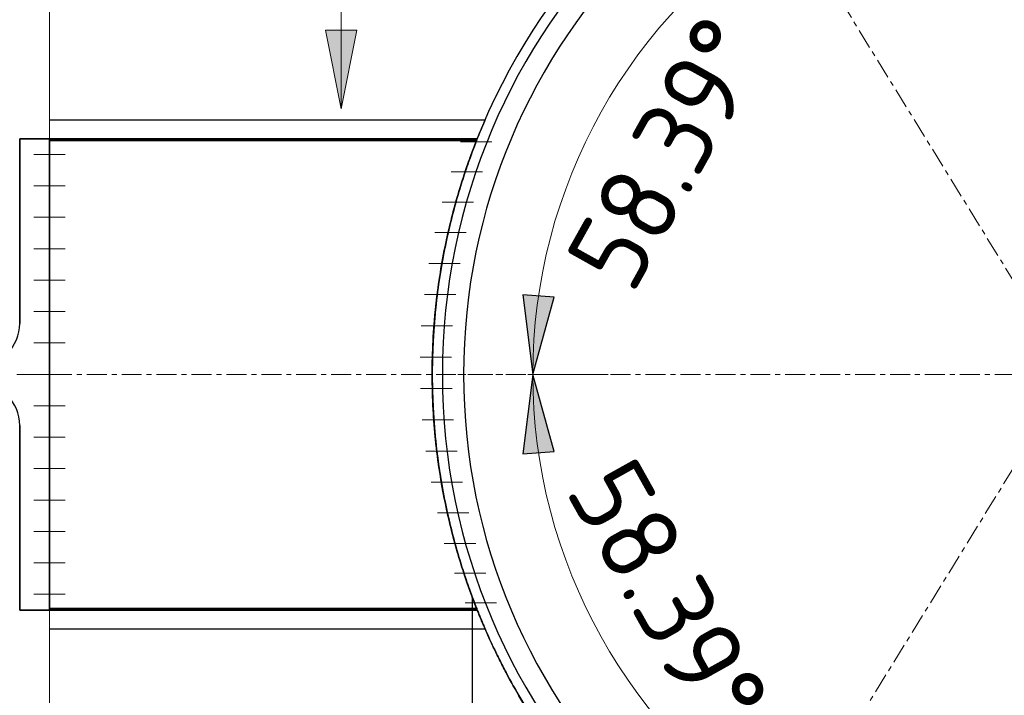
# Model space of a CAD drawing. Header units: millimetres. Extents: x -253989 to -201512, y -82117 to 103114.
# Tile 53 of 67: x -224250 to -223624, y 1056 to 1486. Entities that reach past the tile are written whole.
import ezdxf

# ---------------------------------------------------------------- set-up
doc = ezdxf.new("R2010")
doc.units = ezdxf.units.MM
for name, pattern in [('Dash', [6.35, 3.175, -3.175]), ('Grid Line', [22.225, 12.7, -3.175, 3.175, -3.175]), ('Hhidden', [2.5, 1.5, -1]), ('XX-HIDDEN', [4, 2, -2])]:
    doc.linetypes.add(name, pattern=pattern)
for name, color, linetype, lineweight in [('N-CO-BC-BETONVORM-G-1', 50, 'XX-HIDDEN', 18), ('N-CO-BC-BETONVORM-GN', 10, 'XX-HIDDEN', 18), ('N-CO-SC-STAALVORM-G', 10, 'Continuous', 25), ('X-XX-AL-CONSTRUCTIELIJN-G-1', 7, 'Grid Line', 18), ('X-XX-AL-CONSTRUCTIELIJN-G-3', 7, 'Continuous', 70), ('X-XX-AL-CONSTRUCTIELIJN-G-4', 7, 'Continuous', 18), ('X-XX-AL-CONSTRUCTIELIJN-G-5', 7, 'Hhidden', 18), ('X-XX-AL-M', 7, 'Continuous', 18), ('X-XX-AL-M-20', 7, 'Continuous', 18), ('X-XX-AL-T25-1', 7, 'Continuous', 13), ('X_XX_AL_DETAIL1_G', 7, 'Continuous', 13)]:
    doc.layers.add(name, color=color, linetype=linetype, lineweight=lineweight)
doc.styles.add('NLCS-ISO_1', font='NLCS-ISO.ttf', dxfattribs={"height": 50})
doc.dimstyles.new('2_5_NLCS_arrow_fill', dxfattribs={"dimscale": 304.8, "dimtxt": 50.137748, "dimasz": 0.164042, "dimexe": 0.15748, "dimexo": 0.104987, "dimgap": 0.032808, "dimtad": 1, "dimdec": 0, "dimzin": 0, "dimdsep": 46, "dimtxsty": 'NLCS-ISO_1', "dimsah": 1, "dimcen": 0.09, "dimazin": 0, "dimtfac": 1, "dimtdec": 4, "dimtix": 1, "dimtmove": 0, "dimatfit": 3, "dimfxl": 1, "dimtvp": 1, "dimtolj": 1, "dimtzin": 0, "dimarcsym": 2})
doc.dimstyles.new('2_5_NLCS_arrow_fill_1', dxfattribs={"dimscale": 304.8, "dimtxt": 50.137748, "dimasz": 0.164042, "dimexe": 0.15748, "dimexo": 0.104987, "dimgap": 0.032808, "dimtad": 1, "dimdec": 0, "dimzin": 0, "dimdsep": 46, "dimtxsty": 'NLCS-ISO_1', "dimsah": 1, "dimcen": 0.09, "dimazin": 0, "dimtfac": 1, "dimtdec": 4, "dimtix": 1, "dimtmove": 0, "dimatfit": 3, "dimfxl": 1, "dimtvp": 1, "dimtolj": 1, "dimtzin": 0, "dimarcsym": 2})
doc.dimstyles.new('2_5_NLCS_arrow_fill_2', dxfattribs={"dimscale": 304.8, "dimtxt": 50.137748, "dimasz": 0.164042, "dimexe": 0.15748, "dimexo": 0.104987, "dimgap": 0.032808, "dimtad": 1, "dimdec": 0, "dimzin": 0, "dimdsep": 46, "dimtxsty": 'NLCS-ISO_1', "dimsah": 1, "dimcen": 0.09, "dimazin": 0, "dimtfac": 1, "dimtdec": 4, "dimtix": 1, "dimtmove": 2, "dimatfit": 3, "dimfxl": 1, "dimtvp": 1, "dimtolj": 1, "dimtzin": 0, "dimarcsym": 2})

# ---------------------------------------------------------------- blocks, each defined once
blk = doc.blocks.new('NLI_Balk_Buis - ø813_20-3672000-Zijaanzicht geleidewerk enkel1')
at = {"layer": 'N-CO-SC-STAALVORM-G'}
for radius, start, end in [(406.5, 0, 180), (406.5, 0, 180), (386.5, 360, 180), (386.5, 0, 180), (406.5, 180, 360), (406.5, 180, 360), (386.5, 180, 360), (386.5, 180, 360)]:
    blk.add_arc((-100765.704043, 1260), radius, start, end, dxfattribs=at)
blk = doc.blocks.new('SF_Stalen afdekplaat10 - SF_Stalen afdekplaat-3667534-Zijaanzicht geleidewerk enkel1')
at = {"layer": 'N-CO-SC-STAALVORM-G'}
for start, end in [(360, 180), (0, 180), (180, 360), (180, 360)]:
    blk.add_arc((-100765.704043, 1260), 400, start, end, dxfattribs=at)
blk = doc.blocks.new('SF_Stalen afdekplaat11 - SF_Stalen afdekplaat-3667641-Zijaanzicht geleidewerk enkel1')
at = {"layer": 'N-CO-SC-STAALVORM-G'}
for start, end in [(360, 180), (0, 180), (180, 360), (180, 360)]:
    blk.add_arc((-100765.704043, 1260), 400, start, end, dxfattribs=at)
blk = doc.blocks.new('NLI_Balk_Buis - ø323_9_12_5-3688877-Zijaanzicht geleidewerk enkel1')
at = {"layer": 'N-CO-BC-BETONVORM-GN'}
for p, q in [((-101143.73, 1409.45), (-101415.7, 1409.45)), ((-101143.73, 1110.55), (-101415.7, 1110.55))]:
    blk.add_line(p, q, dxfattribs=at)
blk = doc.blocks.new('DIMBLOCK42-Zijaanzicht geleidewerk enkel1')
at = {"layer": 'X-XX-AL-M-20', "lineweight": 25}
for points in [[(-223761, 968.29), (-223721.18, 936.44), (-223711.99, 954.21)], [(-223581.48, 917.48), (-223630.6, 931.17), (-223632.09, 911.23)]]:
    blk.add_hatch(color=256, dxfattribs=at).paths.add_polyline_path(points, flags=0)
at = {"layer": 'X-XX-AL-M-20'}
for p, q in [((-223761, 968.29), (-223735.84, 1009.17)), ((-223761, 968.29), (-223794.54, 913.78)), ((-223761, 968.29), (-223761, 968.29)), ((-223581.48, 917.48), (-223581.48, 965.48)), ((-223581.48, 917.48), (-223581.48, 853.48))]:
    blk.add_line(p, q, dxfattribs=at)
at = {"layer": 'X-XX-AL-M-20', "lineweight": 25}
for p, q in [((-223761, 968.29), (-223721.18, 936.44)), ((-223711.99, 954.21), (-223761, 968.29)), ((-223721.18, 936.44), (-223711.99, 954.21)), ((-223630.6, 931.17), (-223632.09, 911.23)), ((-223581.48, 917.48), (-223630.6, 931.17)), ((-223632.09, 911.23), (-223581.48, 917.48))]:
    blk.add_line(p, q, dxfattribs=at)
at = {"layer": 'X-XX-AL-M-20'}
blk.add_arc((-223581.48, 1260), 342.52, 238.3925, 270, dxfattribs=at)
blk.add_arc((-223581.48, 1260), 342.52, 238.3925, 270, dxfattribs=at)
at = {"layer": 'X-XX-AL-M-20', "color": 0, "insert": (-223733.49, 1025.14), "char_height": 50, "width": 197.5238, "attachment_point": 1, "rotation": 344.19625, "line_spacing_factor": 1.135194, "style": 'NLCS-ISO_1'}
blk.add_mtext('31.61°', dxfattribs=at)
blk = doc.blocks.new('DIMBLOCK43-Zijaanzicht geleidewerk enkel1')
at = {"layer": 'X-XX-AL-M-20', "lineweight": 25}
for points in [[(-223924, 1260), (-223930.26, 1209.39), (-223910.31, 1210.88)], [(-223761, 968.29), (-223795.65, 1005.69), (-223807.37, 989.49)]]:
    blk.add_hatch(color=256, dxfattribs=at).paths.add_polyline_path(points, flags=0)
at = {"layer": 'X-XX-AL-M-20', "linetype": 'Dash'}
blk.add_line((-223924, 1260), (-223988, 1260), dxfattribs=at)
at = {"layer": 'X-XX-AL-M-20', "lineweight": 25}
for p, q in [((-223924, 1260), (-223930.26, 1209.39)), ((-223910.31, 1210.88), (-223924, 1260)), ((-223930.26, 1209.39), (-223910.31, 1210.88)), ((-223795.65, 1005.69), (-223807.37, 989.49)), ((-223761, 968.29), (-223795.65, 1005.69)), ((-223807.37, 989.49), (-223761, 968.29))]:
    blk.add_line(p, q, dxfattribs=at)
at = {"layer": 'X-XX-AL-M-20'}
for p, q in [((-223924, 1260), (-223924, 1260)), ((-223924, 1260), (-223876, 1260)), ((-223761, 968.29), (-223735.84, 1009.17)), ((-223761, 968.29), (-223794.54, 913.78))]:
    blk.add_line(p, q, dxfattribs=at)
blk.add_arc((-223581.48, 1260), 342.52, 180, 238.3925, dxfattribs=at)
blk.add_arc((-223581.48, 1260), 342.52, 180, 238.3925, dxfattribs=at)
at = {"layer": 'X-XX-AL-M-20', "color": 0, "insert": (-223860.12, 1210.5), "char_height": 50, "width": 222.4981, "attachment_point": 1, "rotation": 299.19625, "line_spacing_factor": 1.135194, "style": 'NLCS-ISO_1'}
blk.add_mtext('58.39°', dxfattribs=at)
blk = doc.blocks.new('DIMBLOCK44-Zijaanzicht geleidewerk enkel1')
at = {"layer": 'X-XX-AL-M-20', "lineweight": 25}
for points in [[(-223760.99, 1551.71), (-223807.37, 1530.52), (-223795.65, 1514.31)], [(-223924, 1260), (-223910.31, 1309.12), (-223930.26, 1310.61)]]:
    blk.add_hatch(color=256, dxfattribs=at).paths.add_polyline_path(points, flags=0)
at = {"layer": 'X-XX-AL-M-20'}
for p, q in [((-223760.99, 1551.71), (-223794.53, 1606.22)), ((-223760.99, 1551.71), (-223760.99, 1551.71)), ((-223760.99, 1551.71), (-223735.84, 1510.83)), ((-223924, 1260), (-223876, 1260))]:
    blk.add_line(p, q, dxfattribs=at)
at = {"layer": 'X-XX-AL-M-20', "lineweight": 25}
for p, q in [((-223760.99, 1551.71), (-223807.37, 1530.52)), ((-223795.65, 1514.31), (-223760.99, 1551.71)), ((-223807.37, 1530.52), (-223795.65, 1514.31)), ((-223910.31, 1309.12), (-223930.26, 1310.61)), ((-223930.26, 1310.61), (-223924, 1260)), ((-223924, 1260), (-223910.31, 1309.12))]:
    blk.add_line(p, q, dxfattribs=at)
at = {"layer": 'X-XX-AL-M-20', "linetype": 'Dash'}
blk.add_line((-223924, 1260), (-223988, 1260), dxfattribs=at)
at = {"layer": 'X-XX-AL-M-20'}
blk.add_arc((-223581.48, 1260), 342.52, 121.60667, 180, dxfattribs=at)
blk.add_arc((-223581.48, 1260), 342.52, 121.60667, 180, dxfattribs=at)
at = {"layer": 'X-XX-AL-M-20', "color": 0, "insert": (-223904.4, 1334.24), "char_height": 50, "width": 222.4981, "attachment_point": 1, "rotation": 60.80333, "line_spacing_factor": 1.135194, "style": 'NLCS-ISO_1'}
blk.add_mtext('58.39°', dxfattribs=at)

msp = doc.modelspace()

# ---------------------------------------------------------------- hatches: boundary and pattern name
at = {"layer": 'X-XX-AL-T25-1'}
msp.add_hatch(color=256, dxfattribs=at).paths.add_polyline_path([(-224045.88, 1429.11), (-224035.88, 1479.11), (-224055.88, 1479.11)], flags=0)

# ---------------------------------------------------------------- linework, layer by layer
at = {"layer": 'N-CO-SC-STAALVORM-G'}
for p, q in [((-223954.33, 1421.95), (-224231.48, 1421.95)), ((-223954.33, 1421.95), (-224231.48, 1421.95)), ((-223954.33, 1421.95), (-224231.48, 1421.95)), ((-223954.33, 1421.95), (-224231.48, 1421.95)), ((-224250.48, 1292.5), (-224250.48, 1410)), ((-224250.48, 1410), (-224231.48, 1410)), ((-224231.48, 1410), (-224250.48, 1410)), ((-224250.48, 1410), (-224250.48, 1292.5)), ((-224250.48, 1292.5), (-224250.48, 1410)), ((-224250.48, 1410), (-224231.48, 1410)), ((-224231.48, 1410), (-224250.48, 1410)), ((-224250.48, 1410), (-224250.48, 1292.5)), ((-224250.48, 1410), (-224231.48, 1410)), ((-224231.48, 1410), (-224250.48, 1410)), ((-224250.48, 1410), (-224250.48, 1292.5)), ((-224250.48, 1292.5), (-224250.48, 1410)), ((-224250.48, 1410), (-224231.48, 1410)), ((-224231.48, 1410), (-224250.48, 1410)), ((-224250.48, 1410), (-224250.48, 1292.5)), ((-224231.48, 1410), (-224231.48, 1110)), ((-224231.48, 1110), (-224231.48, 1410)), ((-224231.48, 1410), (-224231.48, 1110)), ((-224231.48, 1110), (-224231.48, 1410)), ((-224231.48, 1410), (-224231.48, 1110)), ((-224231.48, 1110), (-224231.48, 1410)), ((-224231.48, 1410), (-224231.48, 1110)), ((-224231.48, 1110), (-224231.48, 1410)), ((-223959.51, 1409.45), (-224231.48, 1409.45)), ((-223959.51, 1409.45), (-224231.48, 1409.45)), ((-223959.51, 1409.45), (-224231.48, 1409.45)), ((-223959.51, 1409.45), (-224231.48, 1409.45)), ((-224250.48, 1110), (-224250.48, 1227.5)), ((-224250.48, 1227.5), (-224250.48, 1110)), ((-224250.48, 1110), (-224250.48, 1227.5)), ((-224250.48, 1227.5), (-224250.48, 1110)), ((-224250.48, 1227.5), (-224250.48, 1110)), ((-224250.48, 1110), (-224250.48, 1227.5)), ((-224250.48, 1227.5), (-224250.48, 1110)), ((-223962.48, 1118.24), (-223962.48, -1523.66)), ((-223962.48, 1118.24), (-223962.48, -1523.66)), ((-224231.48, 1110), (-224250.48, 1110)), ((-224250.48, 1110), (-224231.48, 1110)), ((-224231.48, 1110), (-224250.48, 1110)), ((-224250.48, 1110), (-224231.48, 1110)), ((-224231.48, 1110), (-224250.48, 1110)), ((-224250.48, 1110), (-224231.48, 1110)), ((-224231.48, 1110), (-224250.48, 1110)), ((-224250.48, 1110), (-224231.48, 1110)), ((-224231.48, 1110.55), (-223959.51, 1110.55)), ((-224231.48, 1110.55), (-223959.51, 1110.55)), ((-224231.48, 1110.55), (-223959.51, 1110.55)), ((-224231.48, 1110.55), (-223959.51, 1110.55)), ((-224231.48, 1098.05), (-223954.33, 1098.05)), ((-224231.48, 1098.05), (-223954.33, 1098.05)), ((-224231.48, 1098.05), (-223954.33, 1098.05)), ((-224231.48, 1098.05), (-223954.33, 1098.05))]:
    msp.add_line(p, q, dxfattribs=at)
for centre, start, end in [((-224277.48, 1292.5), 270, 0), ((-224277.48, 1292.5), 270, 0), ((-224277.48, 1292.5), 270, 0), ((-224277.48, 1292.5), 270, 0), ((-224277.48, 1292.5), 270, 0), ((-224277.48, 1292.5), 270, 0), ((-224277.48, 1292.5), 270, 0), ((-224277.48, 1227.5), 0, 90), ((-224277.48, 1227.5), 0, 90), ((-224277.48, 1227.5), 0, 90), ((-224277.48, 1227.5), 0, 90), ((-224277.48, 1227.5), 0, 90), ((-224277.48, 1227.5), 0, 90), ((-224277.48, 1227.5), 0, 90)]:
    msp.add_arc(centre, 27, start, end, dxfattribs=at)
for points, knots in [([(-223987.98, 1260), (-223987.97, 1274.92), (-223986.72, 1297.25), (-223982.9, 1325.15), (-223979.21, 1344.75), (-223974.93, 1362.69), (-223970.37, 1378.71), (-223965.84, 1392.57), (-223961.65, 1404.05), (-223958.15, 1412.93), (-223955.61, 1419), (-223954.27, 1422.08), (-223954.27, 1422.08), (-223955.61, 1419), (-223958.15, 1412.93), (-223961.65, 1404.06), (-223965.83, 1392.58), (-223970.37, 1378.72), (-223974.93, 1362.69), (-223979.21, 1344.75), (-223983.52, 1321.89), (-223987.05, 1293.53), (-223987.97, 1271.19), (-223987.98, 1260)], [0, 0, 0, 0, 0.086957, 0.130435, 0.173913, 0.217391, 0.26087, 0.304348, 0.347826, 0.391304, 0.434783, 0.478261, 0.521739, 0.565217, 0.608696, 0.652174, 0.695652, 0.73913, 0.782609, 0.826087, 0.869565, 0.934783, 1, 1, 1, 1]), ([(-223987.98, 1260), (-223987.97, 1274.92), (-223986.72, 1297.25), (-223982.9, 1325.15), (-223979.21, 1344.75), (-223974.93, 1362.69), (-223970.37, 1378.71), (-223965.84, 1392.57), (-223961.65, 1404.05), (-223958.15, 1412.93), (-223955.61, 1419), (-223954.27, 1422.08), (-223954.27, 1422.08), (-223955.61, 1419), (-223958.15, 1412.93), (-223961.65, 1404.06), (-223965.83, 1392.58), (-223970.37, 1378.72), (-223974.93, 1362.69), (-223979.21, 1344.75), (-223983.52, 1321.89), (-223987.05, 1293.53), (-223987.97, 1271.19), (-223987.98, 1260)], [0, 0, 0, 0, 0.086957, 0.130435, 0.173913, 0.217391, 0.26087, 0.304348, 0.347826, 0.391304, 0.434783, 0.478261, 0.521739, 0.565217, 0.608696, 0.652174, 0.695652, 0.73913, 0.782609, 0.826087, 0.869565, 0.934783, 1, 1, 1, 1]), ([(-223987.98, 1260), (-223987.97, 1274.92), (-223986.72, 1297.25), (-223982.9, 1325.15), (-223979.21, 1344.75), (-223974.93, 1362.69), (-223970.37, 1378.71), (-223965.84, 1392.57), (-223961.65, 1404.05), (-223958.15, 1412.93), (-223955.61, 1419), (-223954.27, 1422.08), (-223954.27, 1422.08), (-223955.61, 1419), (-223958.15, 1412.93), (-223961.65, 1404.06), (-223965.83, 1392.58), (-223970.37, 1378.72), (-223974.93, 1362.69), (-223979.21, 1344.75), (-223983.52, 1321.89), (-223987.05, 1293.53), (-223987.97, 1271.19), (-223987.98, 1260)], [0, 0, 0, 0, 0.086957, 0.130435, 0.173913, 0.217391, 0.26087, 0.304348, 0.347826, 0.391304, 0.434783, 0.478261, 0.521739, 0.565217, 0.608696, 0.652174, 0.695652, 0.73913, 0.782609, 0.826087, 0.869565, 0.934783, 1, 1, 1, 1]), ([(-223987.98, 1260), (-223987.97, 1274.92), (-223986.72, 1297.25), (-223982.9, 1325.15), (-223979.21, 1344.75), (-223974.93, 1362.69), (-223970.37, 1378.71), (-223965.84, 1392.57), (-223961.65, 1404.05), (-223958.15, 1412.93), (-223955.61, 1419), (-223954.27, 1422.08), (-223954.27, 1422.08), (-223955.61, 1419), (-223958.15, 1412.93), (-223961.65, 1404.06), (-223965.83, 1392.58), (-223970.37, 1378.72), (-223974.93, 1362.69), (-223979.21, 1344.75), (-223983.52, 1321.89), (-223987.05, 1293.53), (-223987.97, 1271.19), (-223987.98, 1260)], [0, 0, 0, 0, 0.086957, 0.130435, 0.173913, 0.217391, 0.26087, 0.304348, 0.347826, 0.391304, 0.434783, 0.478261, 0.521739, 0.565217, 0.608696, 0.652174, 0.695652, 0.73913, 0.782609, 0.826087, 0.869565, 0.934783, 1, 1, 1, 1]), ([(-223987.98, 1260), (-223987.97, 1274.37), (-223986.81, 1295.88), (-223983.29, 1322.62), (-223979.91, 1341.31), (-223976.04, 1358.29), (-223971.97, 1373.28), (-223968.02, 1386.02), (-223964.5, 1396.27), (-223961.72, 1403.8), (-223959.93, 1408.41), (-223959.31, 1409.97), (-223960.13, 1407.9), (-223963.33, 1399.69), (-223968.02, 1386.02), (-223971.97, 1373.28), (-223976.03, 1358.3), (-223979.91, 1341.32), (-223983.29, 1322.63), (-223985.92, 1302.57), (-223987.6, 1281.54), (-223987.98, 1267.19), (-223987.98, 1260)], [0, 0, 0, 0, 0.090909, 0.136364, 0.181818, 0.227273, 0.272727, 0.318182, 0.363636, 0.409091, 0.454545, 0.5, 0.545455, 0.636364, 0.681818, 0.727273, 0.772727, 0.818182, 0.863636, 0.909091, 0.954545, 1, 1, 1, 1]), ([(-223987.98, 1260), (-223987.97, 1274.37), (-223986.81, 1295.88), (-223983.29, 1322.62), (-223979.91, 1341.31), (-223976.04, 1358.29), (-223971.97, 1373.28), (-223968.02, 1386.02), (-223964.5, 1396.27), (-223961.72, 1403.8), (-223959.93, 1408.41), (-223959.31, 1409.97), (-223960.13, 1407.9), (-223963.33, 1399.69), (-223968.02, 1386.02), (-223971.97, 1373.28), (-223976.03, 1358.3), (-223979.91, 1341.32), (-223983.29, 1322.63), (-223985.92, 1302.57), (-223987.6, 1281.54), (-223987.98, 1267.19), (-223987.98, 1260)], [0, 0, 0, 0, 0.090909, 0.136364, 0.181818, 0.227273, 0.272727, 0.318182, 0.363636, 0.409091, 0.454545, 0.5, 0.545455, 0.636364, 0.681818, 0.727273, 0.772727, 0.818182, 0.863636, 0.909091, 0.954545, 1, 1, 1, 1]), ([(-223987.98, 1260), (-223987.97, 1274.37), (-223986.81, 1295.88), (-223983.29, 1322.62), (-223979.91, 1341.31), (-223976.04, 1358.29), (-223971.97, 1373.28), (-223968.02, 1386.02), (-223964.5, 1396.27), (-223961.72, 1403.8), (-223959.93, 1408.41), (-223959.31, 1409.97), (-223960.13, 1407.9), (-223963.33, 1399.69), (-223968.02, 1386.02), (-223971.97, 1373.28), (-223976.03, 1358.3), (-223979.91, 1341.32), (-223983.29, 1322.63), (-223985.92, 1302.57), (-223987.6, 1281.54), (-223987.98, 1267.19), (-223987.98, 1260)], [0, 0, 0, 0, 0.090909, 0.136364, 0.181818, 0.227273, 0.272727, 0.318182, 0.363636, 0.409091, 0.454545, 0.5, 0.545455, 0.636364, 0.681818, 0.727273, 0.772727, 0.818182, 0.863636, 0.909091, 0.954545, 1, 1, 1, 1]), ([(-223987.98, 1260), (-223987.97, 1274.37), (-223986.81, 1295.88), (-223983.29, 1322.62), (-223979.91, 1341.31), (-223976.04, 1358.29), (-223971.97, 1373.28), (-223968.02, 1386.02), (-223964.5, 1396.27), (-223961.72, 1403.8), (-223959.93, 1408.41), (-223959.31, 1409.97), (-223960.13, 1407.9), (-223963.33, 1399.69), (-223968.02, 1386.02), (-223971.97, 1373.28), (-223976.03, 1358.3), (-223979.91, 1341.32), (-223983.29, 1322.63), (-223985.92, 1302.57), (-223987.6, 1281.54), (-223987.98, 1267.19), (-223987.98, 1260)], [0, 0, 0, 0, 0.090909, 0.136364, 0.181818, 0.227273, 0.272727, 0.318182, 0.363636, 0.409091, 0.454545, 0.5, 0.545455, 0.636364, 0.681818, 0.727273, 0.772727, 0.818182, 0.863636, 0.909091, 0.954545, 1, 1, 1, 1]), ([(-223987.98, 1260), (-223987.97, 1245.08), (-223986.72, 1222.75), (-223982.9, 1194.85), (-223979.21, 1175.25), (-223974.93, 1157.31), (-223970.37, 1141.28), (-223965.83, 1127.42), (-223961.65, 1115.94), (-223958.15, 1107.07), (-223955.61, 1101), (-223954.27, 1097.92), (-223954.27, 1097.92), (-223955.61, 1101), (-223958.15, 1107.07), (-223961.65, 1115.95), (-223965.84, 1127.43), (-223970.37, 1141.29), (-223974.93, 1157.31), (-223979.21, 1175.25), (-223983.52, 1198.11), (-223987.05, 1226.47), (-223987.97, 1248.81), (-223987.98, 1260)], [0, 0, 0, 0, 0.086957, 0.130435, 0.173913, 0.217391, 0.26087, 0.304348, 0.347826, 0.391304, 0.434783, 0.478261, 0.521739, 0.565217, 0.608696, 0.652174, 0.695652, 0.73913, 0.782609, 0.826087, 0.869565, 0.934783, 1, 1, 1, 1]), ([(-223987.98, 1260), (-223987.97, 1245.63), (-223986.81, 1224.12), (-223983.29, 1197.37), (-223979.91, 1178.68), (-223976.03, 1161.7), (-223971.97, 1146.72), (-223968.02, 1133.98), (-223964.5, 1123.73), (-223961.72, 1116.2), (-223959.93, 1111.59), (-223959.31, 1110.03), (-223960.13, 1112.1), (-223963.33, 1120.32), (-223968.02, 1133.98), (-223971.97, 1146.72), (-223976.04, 1161.71), (-223979.91, 1178.69), (-223983.29, 1197.38), (-223985.93, 1217.44), (-223987.6, 1238.47), (-223987.98, 1252.82), (-223987.98, 1260)], [0, 0, 0, 0, 0.090909, 0.136364, 0.181818, 0.227273, 0.272727, 0.318182, 0.363636, 0.409091, 0.454545, 0.5, 0.545455, 0.636364, 0.681818, 0.727273, 0.772727, 0.818182, 0.863636, 0.909091, 0.954545, 1, 1, 1, 1]), ([(-223987.98, 1260), (-223987.97, 1245.08), (-223986.72, 1222.75), (-223982.9, 1194.85), (-223979.21, 1175.25), (-223974.93, 1157.31), (-223970.37, 1141.28), (-223965.83, 1127.42), (-223961.65, 1115.94), (-223958.15, 1107.07), (-223955.61, 1101), (-223954.27, 1097.92), (-223954.27, 1097.92), (-223955.61, 1101), (-223958.15, 1107.07), (-223961.65, 1115.95), (-223965.84, 1127.43), (-223970.37, 1141.29), (-223974.93, 1157.31), (-223979.21, 1175.25), (-223983.52, 1198.11), (-223987.05, 1226.47), (-223987.97, 1248.81), (-223987.98, 1260)], [0, 0, 0, 0, 0.086957, 0.130435, 0.173913, 0.217391, 0.26087, 0.304348, 0.347826, 0.391304, 0.434783, 0.478261, 0.521739, 0.565217, 0.608696, 0.652174, 0.695652, 0.73913, 0.782609, 0.826087, 0.869565, 0.934783, 1, 1, 1, 1]), ([(-223987.98, 1260), (-223987.97, 1245.63), (-223986.81, 1224.12), (-223983.29, 1197.37), (-223979.91, 1178.68), (-223976.03, 1161.7), (-223971.97, 1146.72), (-223968.02, 1133.98), (-223964.5, 1123.73), (-223961.72, 1116.2), (-223959.93, 1111.59), (-223959.31, 1110.03), (-223960.13, 1112.1), (-223963.33, 1120.32), (-223968.02, 1133.98), (-223971.97, 1146.72), (-223976.04, 1161.71), (-223979.91, 1178.69), (-223983.29, 1197.38), (-223985.93, 1217.44), (-223987.6, 1238.47), (-223987.98, 1252.82), (-223987.98, 1260)], [0, 0, 0, 0, 0.090909, 0.136364, 0.181818, 0.227273, 0.272727, 0.318182, 0.363636, 0.409091, 0.454545, 0.5, 0.545455, 0.636364, 0.681818, 0.727273, 0.772727, 0.818182, 0.863636, 0.909091, 0.954545, 1, 1, 1, 1]), ([(-223987.98, 1260), (-223987.97, 1245.08), (-223986.72, 1222.75), (-223982.9, 1194.85), (-223979.21, 1175.25), (-223974.93, 1157.31), (-223970.37, 1141.28), (-223965.83, 1127.42), (-223961.65, 1115.94), (-223958.15, 1107.07), (-223955.61, 1101), (-223954.27, 1097.92), (-223954.27, 1097.92), (-223955.61, 1101), (-223958.15, 1107.07), (-223961.65, 1115.95), (-223965.84, 1127.43), (-223970.37, 1141.29), (-223974.93, 1157.31), (-223979.21, 1175.25), (-223983.52, 1198.11), (-223987.05, 1226.47), (-223987.97, 1248.81), (-223987.98, 1260)], [0, 0, 0, 0, 0.086957, 0.130435, 0.173913, 0.217391, 0.26087, 0.304348, 0.347826, 0.391304, 0.434783, 0.478261, 0.521739, 0.565217, 0.608696, 0.652174, 0.695652, 0.73913, 0.782609, 0.826087, 0.869565, 0.934783, 1, 1, 1, 1]), ([(-223987.98, 1260), (-223987.97, 1245.63), (-223986.81, 1224.12), (-223983.29, 1197.37), (-223979.91, 1178.68), (-223976.03, 1161.7), (-223971.97, 1146.72), (-223968.02, 1133.98), (-223964.5, 1123.73), (-223961.72, 1116.2), (-223959.93, 1111.59), (-223959.31, 1110.03), (-223960.13, 1112.1), (-223963.33, 1120.32), (-223968.02, 1133.98), (-223971.97, 1146.72), (-223976.04, 1161.71), (-223979.91, 1178.69), (-223983.29, 1197.38), (-223985.93, 1217.44), (-223987.6, 1238.47), (-223987.98, 1252.82), (-223987.98, 1260)], [0, 0, 0, 0, 0.090909, 0.136364, 0.181818, 0.227273, 0.272727, 0.318182, 0.363636, 0.409091, 0.454545, 0.5, 0.545455, 0.636364, 0.681818, 0.727273, 0.772727, 0.818182, 0.863636, 0.909091, 0.954545, 1, 1, 1, 1]), ([(-223987.98, 1260), (-223987.97, 1245.08), (-223986.72, 1222.75), (-223982.9, 1194.85), (-223979.21, 1175.25), (-223974.93, 1157.31), (-223970.37, 1141.28), (-223965.83, 1127.42), (-223961.65, 1115.94), (-223958.15, 1107.07), (-223955.61, 1101), (-223954.27, 1097.92), (-223954.27, 1097.92), (-223955.61, 1101), (-223958.15, 1107.07), (-223961.65, 1115.95), (-223965.84, 1127.43), (-223970.37, 1141.29), (-223974.93, 1157.31), (-223979.21, 1175.25), (-223983.52, 1198.11), (-223987.05, 1226.47), (-223987.97, 1248.81), (-223987.98, 1260)], [0, 0, 0, 0, 0.086957, 0.130435, 0.173913, 0.217391, 0.26087, 0.304348, 0.347826, 0.391304, 0.434783, 0.478261, 0.521739, 0.565217, 0.608696, 0.652174, 0.695652, 0.73913, 0.782609, 0.826087, 0.869565, 0.934783, 1, 1, 1, 1]), ([(-223987.98, 1260), (-223987.97, 1245.63), (-223986.81, 1224.12), (-223983.29, 1197.37), (-223979.91, 1178.68), (-223976.03, 1161.7), (-223971.97, 1146.72), (-223968.02, 1133.98), (-223964.5, 1123.73), (-223961.72, 1116.2), (-223959.93, 1111.59), (-223959.31, 1110.03), (-223960.13, 1112.1), (-223963.33, 1120.32), (-223968.02, 1133.98), (-223971.97, 1146.72), (-223976.04, 1161.71), (-223979.91, 1178.69), (-223983.29, 1197.38), (-223985.93, 1217.44), (-223987.6, 1238.47), (-223987.98, 1252.82), (-223987.98, 1260)], [0, 0, 0, 0, 0.090909, 0.136364, 0.181818, 0.227273, 0.272727, 0.318182, 0.363636, 0.409091, 0.454545, 0.5, 0.545455, 0.636364, 0.681818, 0.727273, 0.772727, 0.818182, 0.863636, 0.909091, 0.954545, 1, 1, 1, 1]), ([(-223581.48, 853.5), (-223591.82, 853.51), (-223612.42, 854.28), (-223653.19, 858.96), (-223702.27, 870.36), (-223756.11, 891.48), (-223803.84, 918.33), (-223845.19, 949.29), (-223880.26, 983.02), (-223904.45, 1012.4), (-223920.89, 1035.95), (-223931.77, 1053.41), (-223939.62, 1067.53), (-223944.47, 1076.98), (-223947.05, 1082.24), (-223948.89, 1086.04), (-223950.63, 1089.75), (-223952.27, 1093.38), (-223953.8, 1096.86), (-223955.22, 1100.11), (-223956.54, 1103.19), (-223957.74, 1106.13), (-223958.82, 1108.84), (-223959.77, 1111.19), (-223960.59, 1113.24), (-223961.27, 1115.04), (-223961.81, 1116.5), (-223962.2, 1117.53), (-223962.43, 1118.11), (-223962.51, 1118.31), (-223962.43, 1118.11), (-223962.2, 1117.53), (-223961.81, 1116.5), (-223961.27, 1115.04), (-223960.59, 1113.24), (-223959.77, 1111.19), (-223958.82, 1108.83), (-223957.74, 1106.13), (-223956.54, 1103.19), (-223955.22, 1100.11), (-223953.8, 1096.86), (-223952.27, 1093.38), (-223950.63, 1089.75), (-223948.89, 1086.04), (-223947.05, 1082.24), (-223944.47, 1076.98), (-223939.62, 1067.53), (-223931.77, 1053.41), (-223920.89, 1035.96), (-223908.56, 1018.29), (-223894.77, 1000.65), (-223879.51, 983.22), (-223862.73, 966.16), (-223844.41, 949.64), (-223824.52, 933.81), (-223803.04, 918.84), (-223779.98, 904.91), (-223755.34, 892.2), (-223729.2, 880.92), (-223701.64, 871.29), (-223672.83, 863.51), (-223643, 857.79), (-223612.42, 854.28), (-223591.82, 853.51), (-223581.48, 853.5)], [0, 0, 0, 0, 0.023256, 0.046512, 0.093023, 0.139535, 0.186047, 0.232558, 0.27907, 0.325581, 0.348837, 0.372093, 0.395349, 0.406977, 0.412791, 0.418605, 0.424419, 0.430233, 0.436047, 0.44186, 0.447674, 0.453488, 0.459302, 0.465116, 0.47093, 0.476744, 0.482558, 0.488372, 0.494186, 0.5, 0.505814, 0.511628, 0.517442, 0.523256, 0.52907, 0.534884, 0.540698, 0.546512, 0.552326, 0.55814, 0.563953, 0.569767, 0.575581, 0.581395, 0.587209, 0.593023, 0.604651, 0.627907, 0.651163, 0.674419, 0.697674, 0.72093, 0.744186, 0.767442, 0.790698, 0.813953, 0.837209, 0.860465, 0.883721, 0.906977, 0.930233, 0.953488, 0.976744, 1, 1, 1, 1]), ([(-223581.48, 853.5), (-223591.82, 853.51), (-223612.42, 854.28), (-223653.19, 858.96), (-223702.27, 870.36), (-223756.11, 891.48), (-223803.84, 918.33), (-223845.19, 949.29), (-223880.26, 983.02), (-223904.45, 1012.4), (-223920.89, 1035.95), (-223931.77, 1053.41), (-223939.62, 1067.53), (-223944.47, 1076.98), (-223947.05, 1082.24), (-223948.89, 1086.04), (-223950.63, 1089.75), (-223952.27, 1093.38), (-223953.8, 1096.86), (-223955.22, 1100.11), (-223956.54, 1103.19), (-223957.74, 1106.13), (-223958.82, 1108.84), (-223959.77, 1111.19), (-223960.59, 1113.24), (-223961.27, 1115.04), (-223961.81, 1116.5), (-223962.2, 1117.53), (-223962.43, 1118.11), (-223962.51, 1118.31), (-223962.43, 1118.11), (-223962.2, 1117.53), (-223961.81, 1116.5), (-223961.27, 1115.04), (-223960.59, 1113.24), (-223959.77, 1111.19), (-223958.82, 1108.83), (-223957.74, 1106.13), (-223956.54, 1103.19), (-223955.22, 1100.11), (-223953.8, 1096.86), (-223952.27, 1093.38), (-223950.63, 1089.75), (-223948.89, 1086.04), (-223947.05, 1082.24), (-223944.47, 1076.98), (-223939.62, 1067.53), (-223931.77, 1053.41), (-223920.89, 1035.96), (-223908.56, 1018.29), (-223894.77, 1000.65), (-223879.51, 983.22), (-223862.73, 966.16), (-223844.41, 949.64), (-223824.52, 933.81), (-223803.04, 918.84), (-223779.98, 904.91), (-223755.34, 892.2), (-223729.2, 880.92), (-223701.64, 871.29), (-223672.83, 863.51), (-223643, 857.79), (-223612.42, 854.28), (-223591.82, 853.51), (-223581.48, 853.5)], [0, 0, 0, 0, 0.023256, 0.046512, 0.093023, 0.139535, 0.186047, 0.232558, 0.27907, 0.325581, 0.348837, 0.372093, 0.395349, 0.406977, 0.412791, 0.418605, 0.424419, 0.430233, 0.436047, 0.44186, 0.447674, 0.453488, 0.459302, 0.465116, 0.47093, 0.476744, 0.482558, 0.488372, 0.494186, 0.5, 0.505814, 0.511628, 0.517442, 0.523256, 0.52907, 0.534884, 0.540698, 0.546512, 0.552326, 0.55814, 0.563953, 0.569767, 0.575581, 0.581395, 0.587209, 0.593023, 0.604651, 0.627907, 0.651163, 0.674419, 0.697674, 0.72093, 0.744186, 0.767442, 0.790698, 0.813953, 0.837209, 0.860465, 0.883721, 0.906977, 0.930233, 0.953488, 0.976744, 1, 1, 1, 1])]:
    msp.add_open_spline(points, degree=3, knots=knots, dxfattribs=at)
at = {"layer": 'X-XX-AL-CONSTRUCTIELIJN-G-1'}
for p, q in [((-223581.48, 1260), (-224381.48, 2560.04)), ((-223194.98, 1260), (-224381.48, 1260)), ((-224381.48, -40), (-223581.48, 1260))]:
    msp.add_line(p, q, dxfattribs=at)
at = {"layer": 'X-XX-AL-CONSTRUCTIELIJN-G-3'}
for p, q in [((-224231.48, 1409.45), (-223959.51, 1409.45)), ((-224231.48, 1110.55), (-223959.51, 1110.55))]:
    msp.add_line(p, q, dxfattribs=at)
at = {"layer": 'X-XX-AL-CONSTRUCTIELIJN-G-4'}
for p, q in [((-224231.48, 1760), (-224231.48, 1409.45)), ((-224231.48, 1110), (-224231.48, 760))]:
    msp.add_line(p, q, dxfattribs=at)
at = {"layer": 'X-XX-AL-CONSTRUCTIELIJN-G-5'}
for p, q in [((-224231.48, 1409.45), (-223959.51, 1409.45)), ((-224231.48, 1110.55), (-223959.51, 1110.55))]:
    msp.add_line(p, q, dxfattribs=at)
at = {"layer": 'X-XX-AL-T25-1'}
for p, q in [((-224045.88, 1429.11), (-224045.88, 1522.68)), ((-224035.88, 1479.11), (-224055.88, 1479.11)), ((-224055.88, 1479.11), (-224045.88, 1429.11)), ((-224045.88, 1429.11), (-224035.88, 1479.11))]:
    msp.add_line(p, q, dxfattribs=at)
at = {"layer": 'X_XX_AL_DETAIL1_G'}
for p, q in [((-223970.07, 1408.03), (-223950.07, 1408.03)), ((-224241.48, 1400), (-224221.48, 1400)), ((-223975.92, 1388.9), (-223955.92, 1388.9)), ((-224241.48, 1380), (-224221.48, 1380)), ((-223981.64, 1369.73), (-223961.64, 1369.73)), ((-224241.48, 1360), (-224221.48, 1360)), ((-223986.33, 1350.29), (-223966.33, 1350.29)), ((-224241.48, 1340), (-224221.48, 1340)), ((-223990.18, 1330.67), (-223970.18, 1330.67)), ((-224241.48, 1320), (-224221.48, 1320)), ((-223992.98, 1310.86), (-223972.98, 1310.86)), ((-224241.48, 1300), (-224221.48, 1300)), ((-223994.98, 1290.96), (-223974.98, 1290.96)), ((-224241.48, 1280), (-224221.48, 1280)), ((-223995.74, 1270.98), (-223975.74, 1270.98)), ((-224241.48, 1260), (-224221.48, 1260)), ((-223995.36, 1250.98), (-223975.36, 1250.98)), ((-224241.48, 1240), (-224221.48, 1240)), ((-223994.38, 1231.01), (-223974.38, 1231.01)), ((-224241.48, 1220), (-224221.48, 1220)), ((-223992.08, 1211.14), (-223972.08, 1211.14)), ((-224241.48, 1200), (-224221.48, 1200)), ((-223988.74, 1191.42), (-223968.74, 1191.42)), ((-224241.48, 1180), (-224221.48, 1180)), ((-223984.64, 1171.84), (-223964.64, 1171.84)), ((-224241.48, 1160), (-224221.48, 1160)), ((-223980.31, 1152.32), (-223960.31, 1152.32)), ((-224241.48, 1140), (-224221.48, 1140)), ((-223973.84, 1133.39), (-223953.84, 1133.39)), ((-224241.48, 1120), (-224221.48, 1120)), ((-223967.02, 1114.59), (-223947.02, 1114.59))]:
    msp.add_line(p, q, dxfattribs=at)

# ---------------------------------------------------------------- block references
at = {"layer": 'N-CO-BC-BETONVORM-G-1'}
msp.add_blockref('NLI_Balk_Buis - ø323_9_12_5-3688877-Zijaanzicht geleidewerk enkel1', (-122815.78, 0), dxfattribs=at)
msp.add_blockref('NLI_Balk_Buis - ø323_9_12_5-3688877-Zijaanzicht geleidewerk enkel1', (-122815.78, 0), dxfattribs=at)
msp.add_blockref('NLI_Balk_Buis - ø323_9_12_5-3688877-Zijaanzicht geleidewerk enkel1', (-122815.78, 0), dxfattribs=at)
msp.add_blockref('NLI_Balk_Buis - ø323_9_12_5-3688877-Zijaanzicht geleidewerk enkel1', (-122815.78, 0), dxfattribs=at)
at = {"layer": 'N-CO-SC-STAALVORM-G'}
for name in ['SF_Stalen afdekplaat10 - SF_Stalen afdekplaat-3667534-Zijaanzicht geleidewerk enkel1', 'SF_Stalen afdekplaat11 - SF_Stalen afdekplaat-3667641-Zijaanzicht geleidewerk enkel1', 'NLI_Balk_Buis - ø813_20-3672000-Zijaanzicht geleidewerk enkel1']:
    msp.add_blockref(name, (-122815.78, 0), dxfattribs=at)

# ---------------------------------------------------------------- dimensions: what is measured, and where the dimension line sits
at = {"layer": 'X-XX-AL-M'}
dim = msp.add_angular_dim_3p(base=(-223904.43, 1374.13), center=(-223581.48, 1260), p1=(-223811.31, 1633.47), p2=(-224020, 1260), dimstyle='2_5_NLCS_arrow_fill_2', override={"dimpost": '<>', "dimfxl": 427.827305}, dxfattribs=at)
dim.commit()
dim.dimension.update_dxf_attribs({"geometry": 'DIMBLOCK44-Zijaanzicht geleidewerk enkel1', "text_midpoint": (-223821.03, 1415.1), "dimtype": 165, "text_rotation": 60.80333})
for base, p1, p2, dimstyle, override, picture, middle in [((-223904.43, 1145.87), (-224020, 1260), (-223811.31, 886.53), '2_5_NLCS_arrow_fill_1', {"dimpost": '<>', "dimfxl": 427.821729}, 'DIMBLOCK43-Zijaanzicht geleidewerk enkel1', (-223849.93, 1109.99)), ((-223704.63, 940.38), (-223811.31, 886.53), (-223581.48, 821.48), '2_5_NLCS_arrow_fill', {"dimpost": '<>', "dimfxl": 238.855592}, 'DIMBLOCK42-Zijaanzicht geleidewerk enkel1', (-223665.23, 964.1))]:
    dim = msp.add_angular_dim_3p(base=base, center=(-223581.48, 1260), p1=p1, p2=p2, dimstyle=dimstyle, override=override, dxfattribs=at)
    dim.commit()
    dim.dimension.update_dxf_attribs({"geometry": picture, "text_midpoint": middle})

doc.saveas('drawing.dxf')
